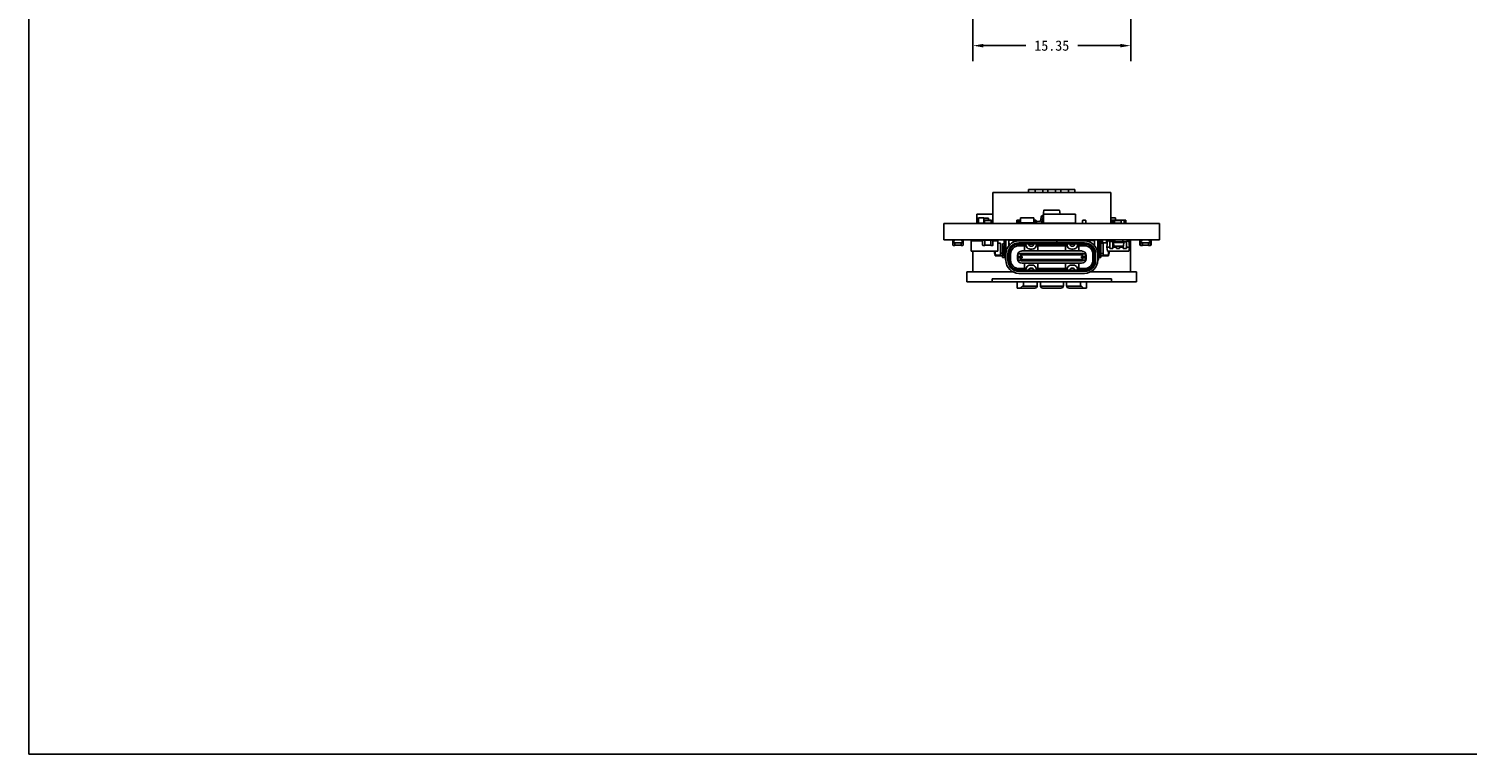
# Model space of a CAD drawing. Header units: millimetres. Extents: x 0 to 297, y 0 to 210.
# Tile 1 of 172: x 0 to 140, y 0 to 71. Entities that reach past the tile are written whole.
import ezdxf

# ---------------------------------------------------------------- set-up
doc = ezdxf.new("R2010")
doc.units = ezdxf.units.MM
doc.header["$LTSCALE"] = 16.335
doc.header["$PDMODE"] = 3
doc.header["$PDSIZE"] = 8
doc.layers.get('0').update_dxf_attribs({"linetype": 'CONTINUOUS'})
doc.layers.get('Defpoints').update_dxf_attribs({"linetype": 'CONTINUOUS'})
for name, color, linetype in [('2_100_DXF_CONTINUOUS_LINE', 7, 'CONTINUOUS'), ('3_1_A_DXF_CONTINUOUS_LINE', 7, 'CONTINUOUS'), ('5_1_2_A_DXF_CONTINUOUS_LINE', 7, 'CONTINUOUS'), ('_1_10001_DXF_CONTINUOUS_LINE', 7, 'CONTINUOUS'), ('_2_1_20001_DXF_CONTINUOUS_LINE', 7, 'CONTINUOUS'), ('_7_AF0_DXF_CONTINUOUS_LINE', 7, 'CONTINUOUS'), ('ESP32-P4-WIFI6-DB_DXF_FORMAT', 7, 'CONTINUOUS'), ('EXTRUDED-102DXF_CONTINUOUS_LINE', 7, 'CONTINUOUS'), ('EXTRUDED-105DXF_CONTINUOUS_LINE', 7, 'CONTINUOUS'), ('EXTRUDED-541DXF_CONTINUOUS_LINE', 7, 'CONTINUOUS'), ('EXTRUDED-543DXF_CONTINUOUS_LINE', 7, 'CONTINUOUS'), ('EXTRUDED-764DXF_CONTINUOUS_LINE', 7, 'CONTINUOUS'), ('EXTRUDED-769DXF_CONTINUOUS_LINE', 7, 'CONTINUOUS'), ('EXTRUDED-948DXF_CONTINUOUS_LINE', 7, 'CONTINUOUS'), ('FPC-22PX0_5MDXF_CONTINUOUS_LINE', 7, 'CONTINUOUS'), ('MOLEX1_25-LSDXF_CONTINUOUS_LINE', 7, 'CONTINUOUS'), ('OPEN_CASCADEDXF_CONTINUOUS_LINE', 7, 'CONTINUOUS'), ('PRT0001_DXF_CONTINUOUS_LINE', 7, 'CONTINUOUS'), ('PRT0003_DXF_CONTINUOUS_LINE', 7, 'CONTINUOUS'), ('PRT0004_DXF_CONTINUOUS_LINE', 7, 'CONTINUOUS'), ('SMT_TACTILE_DXF_CONTINUOUS_LINE', 7, 'CONTINUOUS'), ('SOT-23_DXF_CONTINUOUS_LINE', 7, 'CONTINUOUS'), ('USER_LIBRARYDXF_CONTINUOUS_LINE', 7, 'CONTINUOUS')]:
    doc.layers.add(name, color=color, linetype=linetype)
doc.styles.get("Standard").update_dxf_attribs({"font": '仿宋_GB2312.ttf'})
doc.dimstyles.get("Standard").update_dxf_attribs({"dimtxt": 2.5, "dimasz": 3.5, "dimexe": 1.5, "dimexo": 1, "dimtad": 1, "dimdsep": 46, "dimtxsty": 'Standard', "dimblk": '_FILLED', "dimblk1": '_FILLED', "dimblk2": '_FILLED', "dimcen": 0.09, "dimazin": 2, "dimtol": 1, "dimtp": 0.01, "dimtm": 0.01, "dimtfac": 1, "dimtofl": 0, "dimtmove": 0, "dimatfit": 3, "dimldrblk": '_FILLED', "dimfxl": 1, "dimtolj": 1, "dimarcsym": 0})

# ---------------------------------------------------------------- blocks, each defined once
blk = doc.blocks.new('_FILLED')
at = {"color": 0, "linetype": 'ByBlock'}
blk.add_solid([(0, 0), (-1, 0.17), (-1, -0.17)], dxfattribs=at)
blk = doc.blocks.new('*D13')
at = {"color": 0, "lineweight": -2, "transparency": 16777216}
for p, q in [((91.9, 72.25), (91.9, 67.48)), ((107.25, 72.25), (107.25, 67.48)), ((92.9, 68.98), (97.04, 68.98)), ((106.25, 68.98), (102.1, 68.98))]:
    blk.add_line(p, q, dxfattribs=at)
at = {"layer": 'Defpoints', "color": 0, "transparency": 16777216}
for p in [(91.9, 73.25), (107.25, 73.25), (107.25, 68.98)]:
    blk.add_point(p, dxfattribs=at)
at = {"color": 0, "lineweight": -2, "transparency": 16777216, "rotation": 180}
blk.add_blockref('_FILLED', (91.9, 68.98), dxfattribs=at)
at = {"color": 0, "lineweight": -2, "transparency": 16777216}
blk.add_blockref('_FILLED', (107.25, 68.98), dxfattribs=at)
at = {"color": 0, "transparency": 16777216, "insert": (99.57, 68.98), "char_height": 1, "attachment_point": 5}
blk.add_mtext('\\A1;15.35', dxfattribs=at)

msp = doc.modelspace()

# ---------------------------------------------------------------- linework, layer by layer
at = {"layer": '2_100_DXF_CONTINUOUS_LINE', "color": 7, "linetype": 'Continuous'}
for p, q in [((92.45, 52.189), (92.45, 51.709)), ((92.95, 52.209), (92.47, 52.209)), ((92.97, 51.709), (92.97, 52.189)), ((92.47, 51.689), (92.95, 51.689)), ((96.681, 51.689), (96.828, 51.689)), ((96.828, 51.689), (96.828, 51.718)), ((90.743, 49.773), (90.743, 49.538)), ((90.743, 49.538), (90.923, 49.538)), ((90.943, 49.558), (90.943, 49.773)), ((92.843, 50.038), (92.843, 49.558)), ((93.043, 50.058), (92.863, 50.058)), ((92.863, 49.538), (93.043, 49.538)), ((93.043, 49.538), (93.043, 50.058)), ((95.828, 50.058), (95.828, 49.849)), ((96.008, 50.058), (95.828, 50.058)), ((96.028, 50.023), (96.028, 50.038)), ((108.993, 49.773), (108.993, 49.538)), ((108.993, 49.538), (109.173, 49.538)), ((109.173, 49.538), (109.174, 49.538)), ((109.193, 49.558), (109.193, 49.773)), ((109.194, 49.558), (109.194, 49.573))]:
    msp.add_line(p, q, dxfattribs=at)
for centre, start, end in [((92.47, 52.189), 90, 180), ((92.95, 52.189), 0, 90), ((105.749, 52.189), 73.12932, 74.98012), ((105.749, 52.189), 15.02151, 16.79992), ((92.47, 51.709), 180, 270), ((92.95, 51.709), 270, 0), ((90.923, 49.558), 270, 0), ((92.863, 50.038), 90, 180), ((92.863, 49.558), 180, 270), ((96.008, 50.038), 0, 90), ((109.173, 49.558), 270, 0), ((109.174, 49.558), 270, 0)]:
    msp.add_arc(centre, 0.02, start, end, dxfattribs=at)
at = {"layer": '3_1_A_DXF_CONTINUOUS_LINE', "color": 7, "linetype": 'Continuous'}
for p, q in [((105.749, 52.209), (105.318, 52.209)), ((105.769, 52.008), (105.769, 52.189)), ((97.428, 51.718), (97.428, 51.689)), ((97.428, 51.689), (97.608, 51.689)), ((97.628, 51.709), (97.628, 51.718)), ((105.318, 51.689), (105.378, 51.689)), ((89.943, 50.038), (89.943, 49.558)), ((89.963, 49.538), (90.143, 49.538)), ((90.143, 49.538), (90.143, 49.773)), ((93.643, 50.058), (93.643, 49.538)), ((93.823, 50.058), (93.643, 50.058)), ((93.643, 49.538), (93.823, 49.538)), ((93.843, 49.558), (93.843, 50.038)), ((95.028, 50.038), (95.028, 49.673)), ((95.098, 50.058), (95.048, 50.058)), ((108.193, 49.773), (108.193, 49.558)), ((108.213, 49.538), (108.393, 49.538)), ((108.393, 49.538), (108.393, 49.773)), ((108.393, 49.538), (108.394, 49.538)), ((108.394, 49.538), (108.394, 49.548))]:
    msp.add_line(p, q, dxfattribs=at)
for centre, start, end in [((92.47, 52.189), 163.1435, 164.97996), ((92.47, 52.189), 105.02014, 106.91808), ((92.95, 52.189), 73.14464, 74.97995), ((105.749, 52.189), 0, 90), ((92.47, 51.709), 195.02157, 196.79473), ((97.608, 51.709), 270, 0), ((89.963, 50.038), 173.31256, 180), ((89.963, 49.558), 180, 270), ((93.823, 50.038), 0, 90), ((93.823, 49.558), 270, 0), ((95.048, 50.038), 90, 180), ((108.213, 49.558), 180, 270)]:
    msp.add_arc(centre, 0.02, start, end, dxfattribs=at)
at = {"layer": '5_1_2_A_DXF_CONTINUOUS_LINE', "color": 7, "linetype": 'Continuous'}
for p, q in [((90.744, 50.023), (90.744, 50.073)), ((90.744, 50.023), (90.894, 50.023)), ((90.944, 49.773), (90.794, 49.773)), ((90.894, 50.023), (90.894, 49.773)), ((90.944, 50.073), (90.944, 49.773)), ((90.944, 50.073), (90.944, 49.773)), ((90.944, 49.773), (90.944, 49.773)), ((108.193, 50.073), (108.193, 49.773)), ((108.193, 49.773), (108.343, 49.773)), ((108.393, 50.023), (108.243, 50.023)), ((108.243, 50.023), (108.243, 49.773)), ((108.393, 50.023), (108.393, 50.073))]:
    msp.add_line(p, q, dxfattribs=at)
at = {"layer": '_1_10001_DXF_CONTINUOUS_LINE', "color": 7, "linetype": 'Continuous'}
for p, q in [((96.828, 51.699), (97.428, 51.699)), ((90.143, 49.548), (90.743, 49.548)), ((93.643, 50.048), (93.043, 50.048)), ((93.043, 49.548), (93.643, 49.548)), ((95.828, 50.048), (95.398, 50.048)), ((108.393, 49.548), (108.993, 49.548))]:
    msp.add_line(p, q, dxfattribs=at)
at = {"layer": '_2_1_20001_DXF_CONTINUOUS_LINE', "color": 7, "linetype": 'Continuous'}
for p, q in [((89.944, 50.073), (89.944, 49.773)), ((89.944, 49.773), (90.094, 49.773)), ((89.994, 50.023), (89.994, 49.773)), ((90.144, 50.023), (89.994, 50.023)), ((90.144, 50.023), (90.144, 50.073)), ((108.993, 50.023), (108.993, 50.073)), ((108.993, 50.023), (109.143, 50.023)), ((109.043, 49.773), (109.193, 49.773)), ((109.143, 50.023), (109.143, 49.773)), ((109.193, 50.073), (109.193, 49.773))]:
    msp.add_line(p, q, dxfattribs=at)
at = {"layer": '_7_AF0_DXF_CONTINUOUS_LINE', "color": 7, "linetype": 'Continuous'}
for p, q in [((89.994, 50.023), (89.994, 49.823)), ((90.144, 50.023), (89.994, 50.023)), ((89.994, 49.823), (90.094, 49.823)), ((90.094, 49.823), (90.094, 49.773)), ((90.794, 49.773), (90.094, 49.773)), ((90.144, 50.073), (90.144, 50.023)), ((90.263, 49.772), (90.263, 49.773)), ((90.263, 49.772), (90.281, 49.772)), ((90.263, 49.772), (90.281, 49.772)), ((90.263, 49.772), (90.344, 49.772)), ((90.304, 49.772), (90.304, 49.773)), ((90.304, 49.772), (90.343, 49.772)), ((90.304, 49.772), (90.343, 49.772)), ((90.344, 49.772), (90.344, 49.773)), ((90.344, 49.772), (90.344, 49.773)), ((90.344, 49.772), (90.344, 49.773)), ((90.344, 49.772), (90.344, 49.772)), ((90.344, 49.772), (90.344, 49.772)), ((90.354, 49.772), (90.354, 49.773)), ((90.354, 49.772), (90.438, 49.772)), ((90.408, 49.772), (90.408, 49.773)), ((90.42, 49.772), (90.42, 49.773)), ((90.438, 49.772), (90.438, 49.773)), ((90.438, 49.772), (90.438, 49.773)), ((90.449, 49.772), (90.449, 49.773)), ((90.449, 49.772), (90.531, 49.772)), ((90.45, 49.772), (90.468, 49.772)), ((90.45, 49.772), (90.468, 49.772)), ((90.49, 49.772), (90.49, 49.773)), ((90.49, 49.772), (90.529, 49.772)), ((90.49, 49.772), (90.529, 49.772)), ((90.531, 49.772), (90.531, 49.773)), ((90.531, 49.772), (90.531, 49.773)), ((90.531, 49.772), (90.531, 49.773)), ((90.531, 49.772), (90.531, 49.772)), ((90.531, 49.772), (90.531, 49.772)), ((90.541, 49.773), (90.541, 49.772)), ((90.541, 49.772), (90.545, 49.772)), ((90.541, 49.772), (90.622, 49.772)), ((90.542, 49.772), (90.545, 49.772)), ((90.544, 49.773), (90.544, 49.772)), ((90.585, 49.772), (90.585, 49.773)), ((90.622, 49.772), (90.622, 49.773)), ((90.622, 49.772), (90.622, 49.773)), ((90.622, 49.772), (90.622, 49.773)), ((90.622, 49.772), (90.622, 49.773)), ((90.622, 49.772), (90.622, 49.772)), ((90.622, 49.772), (90.622, 49.772)), ((90.744, 50.073), (90.744, 50.023)), ((90.744, 50.023), (90.894, 50.023)), ((90.794, 49.823), (90.794, 49.773)), ((90.894, 49.823), (90.794, 49.823)), ((90.894, 50.023), (90.894, 49.823)), ((108.393, 50.023), (108.243, 50.023)), ((108.243, 50.023), (108.243, 49.823)), ((108.243, 49.823), (108.343, 49.823)), ((108.343, 49.823), (108.343, 49.773)), ((109.043, 49.773), (108.343, 49.773)), ((108.393, 50.073), (108.393, 50.023)), ((108.515, 49.772), (108.515, 49.773)), ((108.515, 49.772), (108.596, 49.772)), ((108.596, 49.773), (108.596, 49.772)), ((108.606, 49.772), (108.606, 49.773)), ((108.606, 49.772), (108.687, 49.772)), ((108.647, 49.772), (108.647, 49.773)), ((108.687, 49.772), (108.687, 49.773)), ((108.699, 49.772), (108.699, 49.773)), ((108.699, 49.772), (108.783, 49.772)), ((108.716, 49.772), (108.716, 49.773)), ((108.731, 49.772), (108.731, 49.773)), ((108.783, 49.772), (108.783, 49.773)), ((108.793, 49.772), (108.793, 49.773)), ((108.793, 49.772), (108.874, 49.772)), ((108.833, 49.772), (108.833, 49.773)), ((108.874, 49.772), (108.874, 49.773)), ((108.993, 50.073), (108.993, 50.023)), ((108.993, 50.023), (109.143, 50.023)), ((109.143, 49.823), (109.043, 49.823)), ((109.043, 49.823), (109.043, 49.773)), ((109.143, 50.023), (109.143, 49.823))]:
    msp.add_line(p, q, dxfattribs=at)
at = {"layer": 'ESP32-P4-WIFI6-DB_DXF_FORMAT', "color": 7, "linetype": 'Continuous'}
for q in [(0, 210), (297, 0)]:
    msp.add_line((0, 0), q, dxfattribs=at)
at = {"layer": 'EXTRUDED-102DXF_CONTINUOUS_LINE', "color": 7, "linetype": 'Continuous'}
for p, q in [((96.528, 51.718), (96.528, 52.223)), ((97.828, 52.223), (96.528, 52.223)), ((97.828, 51.718), (97.828, 52.223)), ((96.528, 51.718), (97.828, 51.718))]:
    msp.add_line(p, q, dxfattribs=at)
at = {"layer": 'EXTRUDED-105DXF_CONTINUOUS_LINE', "color": 7, "linetype": 'Continuous'}
for p, q in [((91.888, 49.971), (91.888, 50.072)), ((97.568, 50.023), (97.568, 50.048)), ((97.568, 50.048), (97.718, 50.048)), ((97.918, 50.048), (98.218, 50.048)), ((98.418, 50.048), (98.718, 50.048)), ((98.918, 50.048), (99.218, 50.048)), ((99.418, 50.048), (99.718, 50.048)), ((99.918, 50.048), (100.218, 50.048)), ((100.418, 50.048), (100.718, 50.048)), ((100.918, 50.048), (101.218, 50.048)), ((101.418, 50.048), (101.569, 50.048)), ((101.569, 50.023), (101.569, 50.048)), ((103.018, 50.028), (103.738, 50.028)), ((104.038, 50.028), (104.203, 50.028)), ((104.203, 49.673), (104.203, 50.028))]:
    msp.add_line(p, q, dxfattribs=at)
at = {"layer": 'EXTRUDED-541DXF_CONTINUOUS_LINE', "color": 7, "linetype": 'Continuous'}
for p, q in [((92.311, 51.673), (92.311, 52.173)), ((92.311, 52.173), (92.45, 52.173)), ((92.97, 52.173), (93.411, 52.173)), ((93.411, 52.008), (93.411, 52.173)), ((108.143, 49.573), (108.143, 50.073)), ((108.193, 49.573), (108.143, 49.573)), ((109.243, 49.573), (109.193, 49.573)), ((109.243, 49.573), (109.243, 50.073))]:
    msp.add_line(p, q, dxfattribs=at)
at = {"layer": 'EXTRUDED-543DXF_CONTINUOUS_LINE', "color": 7, "linetype": 'Continuous'}
for p, q in [((92.276, 51.693), (92.276, 52.573)), ((92.276, 52.573), (93.818, 52.573)), ((92.311, 51.693), (92.276, 51.693)), ((93.818, 51.693), (93.716, 51.693))]:
    msp.add_line(p, q, dxfattribs=at)
at = {"layer": 'EXTRUDED-764DXF_CONTINUOUS_LINE', "color": 7, "linetype": 'Continuous'}
for p, q in [((98.778, 51.693), (98.778, 52.573)), ((101.878, 52.573), (98.778, 52.573)), ((101.878, 51.693), (101.878, 52.573)), ((98.778, 51.693), (101.878, 51.693))]:
    msp.add_line(p, q, dxfattribs=at)
at = {"layer": 'EXTRUDED-769DXF_CONTINUOUS_LINE', "color": 7, "linetype": 'Continuous'}
for p, q in [((96.276, 51.673), (96.276, 51.833)), ((96.276, 51.833), (96.528, 51.833)), ((97.828, 51.833), (98.083, 51.833)), ((98.083, 51.673), (98.083, 51.833)), ((96.681, 51.673), (96.681, 51.718)), ((97.678, 51.673), (97.678, 51.718)), ((103.053, 50.028), (103.053, 50.073)), ((104.051, 50.028), (104.051, 50.073)), ((104.455, 49.913), (104.203, 49.913)), ((104.455, 49.913), (104.455, 50.073))]:
    msp.add_line(p, q, dxfattribs=at)
at = {"layer": 'EXTRUDED-948DXF_CONTINUOUS_LINE', "color": 7, "linetype": 'Continuous'}
for p, q in [((91.718, 48.973), (91.718, 49.971)), ((92.843, 49.971), (91.718, 49.971)), ((94.318, 49.971), (93.843, 49.971)), ((94.318, 48.973), (94.318, 49.971)), ((91.718, 48.973), (94.318, 48.973))]:
    msp.add_line(p, q, dxfattribs=at)
at = {"layer": 'FPC-22PX0_5MDXF_CONTINUOUS_LINE', "color": 7, "linetype": 'Continuous'}
for p, q in [((98.618, 50.048), (98.618, 50.073)), ((107.243, 50.073), (107.243, 46.973)), ((91.893, 46.973), (91.893, 48.973)), ((91.308, 45.973), (91.308, 46.973)), ((91.308, 46.973), (95.761, 46.973)), ((93.768, 46.273), (93.768, 45.973)), ((105.368, 46.273), (93.768, 46.273)), ((103.376, 46.973), (107.828, 46.973)), ((105.368, 46.273), (105.368, 45.973)), ((107.828, 45.973), (107.828, 46.973)), ((107.828, 45.973), (91.308, 45.973))]:
    msp.add_line(p, q, dxfattribs=at)
at = {"layer": 'MOLEX1_25-LSDXF_CONTINUOUS_LINE', "color": 7, "linetype": 'Continuous'}
for p, q in [((96.207, 45.973), (96.207, 45.373)), ((96.207, 45.373), (97.907, 45.373)), ((96.807, 45.673), (96.507, 45.373)), ((96.707, 45.573), (98.152, 45.573)), ((96.807, 45.973), (96.807, 45.673)), ((98.157, 45.973), (98.157, 45.623)), ((98.457, 45.623), (98.457, 45.973)), ((98.462, 45.573), (100.702, 45.573)), ((100.457, 45.373), (98.707, 45.373)), ((100.707, 45.973), (100.707, 45.623)), ((101.007, 45.623), (101.007, 45.973)), ((101.012, 45.573), (102.457, 45.573)), ((101.257, 45.373), (102.957, 45.373)), ((102.357, 45.973), (102.357, 45.673)), ((102.657, 45.373), (102.357, 45.673)), ((102.957, 45.973), (102.957, 45.373))]:
    msp.add_line(p, q, dxfattribs=at)
for centre, start, end in [((97.907, 45.623), 270, 0), ((98.707, 45.623), 180, 270), ((100.457, 45.623), 270, 0), ((101.257, 45.623), 180, 270)]:
    msp.add_arc(centre, 0.25, start, end, dxfattribs=at)
at = {"layer": 'OPEN_CASCADEDXF_CONTINUOUS_LINE', "color": 7, "linetype": 'Continuous'}
for p, q in [((89.068, 50.073), (89.068, 51.673)), ((89.068, 51.673), (110.068, 51.673)), ((110.068, 51.673), (110.068, 50.073)), ((110.068, 50.073), (89.068, 50.073)), ((94.778, 48.373), (94.778, 49.673)), ((94.778, 49.673), (95.098, 49.673)), ((94.928, 49.473), (94.928, 48.573)), ((95.078, 48.373), (95.078, 49.673)), ((95.098, 49.273), (95.078, 49.273)), ((95.098, 48.093), (95.098, 50.073)), ((95.398, 50.073), (95.398, 49.517)), ((95.398, 49.673), (95.478, 49.673)), ((95.418, 49.583), (95.418, 49.538)), ((95.46, 49.583), (95.418, 49.583)), ((95.512, 49.633), (95.478, 49.673)), ((95.968, 50.023), (95.968, 49.905)), ((95.968, 50.023), (103.168, 50.023)), ((96.118, 50.023), (96.118, 50.073)), ((96.368, 50.073), (96.368, 50.023)), ((96.373, 49.653), (96.988, 49.653)), ((96.378, 49.973), (102.758, 49.973)), ((100.068, 49.773), (96.378, 49.773)), ((102.758, 49.673), (96.378, 49.673)), ((96.378, 49.503), (96.918, 49.503)), ((96.383, 50.023), (96.383, 50.073)), ((96.428, 50.023), (96.428, 50.073)), ((96.918, 49.653), (96.918, 48.993)), ((96.928, 50.023), (96.928, 50.073)), ((97.02, 49.613), (97.108, 49.412)), ((97.158, 50.073), (97.158, 50.023)), ((97.178, 50.023), (97.178, 50.073)), ((97.218, 49.973), (97.218, 50.023)), ((97.383, 49.533), (97.321, 49.673)), ((97.33, 49.653), (97.807, 49.653)), ((97.418, 50.073), (97.418, 50.023)), ((97.474, 49.473), (97.662, 49.473)), ((97.662, 49.173), (97.474, 49.173)), ((97.598, 49.973), (97.598, 50.023)), ((97.598, 49.653), (97.598, 49.673)), ((97.718, 50.023), (97.718, 50.073)), ((97.816, 49.673), (97.754, 49.533)), ((97.918, 50.073), (97.918, 50.023)), ((98.029, 49.412), (98.117, 49.613)), ((98.149, 49.653), (100.988, 49.653)), ((98.218, 50.023), (98.218, 50.073)), ((98.218, 48.993), (98.218, 49.653)), ((100.918, 49.503), (98.218, 49.503)), ((98.418, 50.073), (98.418, 50.023)), ((98.497, 49.653), (98.468, 49.673)), ((98.718, 50.023), (98.718, 50.073)), ((98.918, 50.073), (98.918, 50.023)), ((99.02, 49.653), (98.991, 49.673)), ((99.218, 50.023), (99.218, 50.073)), ((99.418, 50.073), (99.418, 50.023)), ((99.718, 50.023), (99.718, 50.073)), ((99.918, 50.073), (99.918, 50.023)), ((100.068, 49.973), (100.068, 49.673)), ((100.068, 49.943), (100.077, 49.943)), ((100.078, 49.673), (100.078, 49.973)), ((102.758, 49.773), (100.078, 49.773)), ((100.145, 49.673), (100.117, 49.653)), ((100.218, 50.023), (100.218, 50.073)), ((100.418, 50.073), (100.418, 50.023)), ((100.668, 49.673), (100.64, 49.653)), ((100.718, 50.023), (100.718, 50.073)), ((100.918, 50.073), (100.918, 50.023)), ((100.918, 49.653), (100.918, 48.993)), ((101.02, 49.613), (101.108, 49.412)), ((101.218, 50.023), (101.218, 50.073)), ((101.383, 49.533), (101.321, 49.673)), ((101.33, 49.653), (101.807, 49.653)), ((101.418, 50.073), (101.418, 50.023)), ((101.474, 49.473), (101.662, 49.473)), ((101.662, 49.173), (101.474, 49.173)), ((101.538, 50.023), (101.538, 49.973)), ((101.538, 49.673), (101.538, 49.653)), ((101.718, 50.023), (101.718, 50.073)), ((101.816, 49.673), (101.754, 49.533)), ((101.918, 49.973), (101.918, 50.023)), ((101.958, 50.073), (101.958, 50.023)), ((101.978, 50.023), (101.978, 50.073)), ((102.029, 49.412), (102.117, 49.613)), ((102.149, 49.653), (102.763, 49.653)), ((102.208, 50.023), (102.208, 50.073)), ((102.218, 48.993), (102.218, 49.653)), ((102.218, 49.503), (102.758, 49.503)), ((102.708, 50.023), (102.708, 50.073)), ((102.758, 50.073), (102.758, 50.023)), ((102.778, 50.023), (102.778, 50.073)), ((103.018, 50.073), (103.018, 50.023)), ((103.168, 49.905), (103.168, 50.023)), ((103.658, 49.673), (103.625, 49.633)), ((103.658, 49.673), (103.738, 49.673)), ((103.718, 49.583), (103.677, 49.583)), ((103.718, 49.583), (103.718, 49.538)), ((103.738, 49.517), (103.738, 50.073)), ((104.038, 48.093), (104.038, 50.073)), ((104.038, 49.673), (104.358, 49.673)), ((104.058, 49.273), (104.038, 49.273)), ((104.058, 49.673), (104.058, 48.373)), ((104.208, 48.573), (104.208, 49.473)), ((104.358, 48.373), (104.358, 49.673)), ((94.778, 48.373), (95.098, 48.373)), ((95.078, 48.773), (95.098, 48.773)), ((95.298, 48.693), (95.298, 48.093)), ((95.398, 48.693), (95.398, 48.093)), ((95.398, 48.468), (95.418, 48.468)), ((95.418, 48.318), (95.398, 48.318)), ((95.418, 48.093), (95.418, 48.888)), ((95.568, 48.093), (95.568, 48.693)), ((96.223, 48.543), (96.223, 48.243)), ((96.223, 48.468), (96.673, 48.468)), ((96.673, 48.318), (96.223, 48.318)), ((96.273, 48.468), (96.273, 48.703)), ((102.863, 48.703), (96.273, 48.703)), ((96.273, 48.318), (96.273, 48.083)), ((96.273, 48.083), (102.863, 48.083)), ((96.564, 48.618), (96.53, 48.703)), ((96.53, 48.083), (96.564, 48.168)), ((96.564, 48.468), (96.564, 48.618)), ((96.564, 48.618), (102.573, 48.618)), ((96.564, 48.168), (96.564, 48.318)), ((96.564, 48.168), (102.573, 48.168)), ((96.643, 48.709), (96.643, 48.743)), ((96.993, 48.743), (96.643, 48.743)), ((96.643, 48.043), (96.643, 48.078)), ((96.643, 48.043), (96.993, 48.043)), ((96.673, 48.993), (102.463, 48.993)), ((96.673, 48.763), (102.463, 48.763)), ((96.673, 48.468), (96.673, 48.318)), ((96.673, 48.023), (102.463, 48.023)), ((96.673, 47.793), (102.463, 47.793)), ((96.918, 47.793), (96.918, 47.133)), ((96.993, 48.743), (96.993, 48.703)), ((98.143, 48.743), (96.993, 48.743)), ((96.993, 48.083), (96.993, 48.043)), ((97.474, 47.613), (97.662, 47.613)), ((98.143, 48.703), (98.143, 48.743)), ((98.493, 48.743), (98.143, 48.743)), ((98.143, 48.043), (98.143, 48.083)), ((98.143, 48.043), (98.493, 48.043)), ((98.218, 47.133), (98.218, 47.793)), ((98.493, 48.743), (98.493, 48.703)), ((98.493, 48.708), (98.693, 48.708)), ((98.493, 48.083), (98.493, 48.043)), ((98.693, 48.703), (98.693, 48.743)), ((98.943, 48.743), (98.693, 48.743)), ((98.693, 48.043), (98.693, 48.083)), ((98.693, 48.043), (98.943, 48.043)), ((98.943, 48.743), (98.943, 48.703)), ((98.943, 48.708), (99.193, 48.708)), ((98.943, 48.083), (98.943, 48.043)), ((99.443, 48.743), (99.193, 48.743)), ((99.193, 48.703), (99.193, 48.743)), ((99.193, 48.043), (99.193, 48.083)), ((99.193, 48.043), (99.443, 48.043)), ((99.443, 48.743), (99.443, 48.703)), ((99.443, 48.708), (99.693, 48.708)), ((99.443, 48.083), (99.443, 48.043)), ((99.943, 48.743), (99.693, 48.743)), ((99.693, 48.703), (99.693, 48.743)), ((99.693, 48.043), (99.693, 48.083)), ((99.693, 48.043), (99.943, 48.043)), ((99.943, 48.743), (99.943, 48.703)), ((99.943, 48.708), (100.193, 48.708)), ((99.943, 48.083), (99.943, 48.043)), ((100.443, 48.743), (100.193, 48.743)), ((100.193, 48.703), (100.193, 48.743)), ((100.193, 48.043), (100.193, 48.083)), ((100.193, 48.043), (100.443, 48.043)), ((100.443, 48.743), (100.443, 48.703)), ((100.443, 48.708), (100.643, 48.708)), ((100.443, 48.083), (100.443, 48.043)), ((100.993, 48.743), (100.643, 48.743)), ((100.643, 48.703), (100.643, 48.743)), ((100.643, 48.043), (100.643, 48.083)), ((100.643, 48.043), (100.993, 48.043)), ((100.918, 47.793), (100.918, 47.133)), ((102.143, 48.743), (100.993, 48.743)), ((100.993, 48.743), (100.993, 48.703)), ((100.993, 48.083), (100.993, 48.043)), ((101.474, 47.613), (101.662, 47.613)), ((102.493, 48.743), (102.143, 48.743)), ((102.143, 48.703), (102.143, 48.743)), ((102.143, 48.043), (102.143, 48.083)), ((102.143, 48.043), (102.493, 48.043)), ((102.218, 47.133), (102.218, 47.793)), ((102.463, 48.468), (102.913, 48.468)), ((102.463, 48.318), (102.463, 48.468)), ((102.913, 48.318), (102.463, 48.318)), ((102.493, 48.743), (102.493, 48.709)), ((102.493, 48.078), (102.493, 48.043)), ((102.573, 48.618), (102.607, 48.703)), ((102.573, 48.618), (102.573, 48.468)), ((102.573, 48.318), (102.573, 48.168)), ((102.573, 48.168), (102.607, 48.083)), ((102.863, 48.468), (102.863, 48.703)), ((102.863, 48.318), (102.863, 48.083)), ((102.913, 48.243), (102.913, 48.543)), ((103.568, 48.693), (103.568, 48.093)), ((103.718, 48.888), (103.718, 48.093)), ((103.718, 48.468), (103.738, 48.468)), ((103.738, 48.318), (103.718, 48.318)), ((103.738, 48.093), (103.738, 48.693)), ((103.838, 48.093), (103.838, 48.693)), ((104.038, 48.773), (104.058, 48.773)), ((104.038, 48.373), (104.358, 48.373)), ((95.568, 47.542), (95.568, 47.578)), ((95.665, 47.423), (95.691, 47.423)), ((96.373, 47.133), (96.988, 47.133)), ((96.918, 47.283), (96.378, 47.283)), ((96.378, 47.113), (102.758, 47.113)), ((96.378, 47.013), (102.758, 47.013)), ((96.378, 46.813), (102.758, 46.813)), ((97.108, 47.374), (97.02, 47.173)), ((97.321, 47.113), (97.383, 47.253)), ((97.807, 47.133), (97.33, 47.133)), ((97.662, 47.313), (97.474, 47.313)), ((97.754, 47.253), (97.816, 47.113)), ((98.117, 47.173), (98.029, 47.374)), ((100.988, 47.133), (98.149, 47.133)), ((100.918, 47.283), (98.218, 47.283)), ((101.108, 47.374), (101.02, 47.173)), ((101.321, 47.113), (101.383, 47.253)), ((101.807, 47.133), (101.33, 47.133)), ((101.662, 47.313), (101.474, 47.313)), ((101.754, 47.253), (101.816, 47.113)), ((102.117, 47.173), (102.029, 47.374)), ((102.149, 47.133), (102.763, 47.133)), ((102.758, 47.283), (102.218, 47.283)), ((103.472, 47.423), (103.446, 47.423)), ((103.568, 47.542), (103.568, 47.578))]:
    msp.add_line(p, q, dxfattribs=at)
for centre, radius, start, end in [((96.378, 48.693), 1.28, 90, 180), ((96.378, 48.693), 1.08, 90, 180), ((96.378, 48.693), 0.98, 90, 180), ((96.378, 48.693), 0.96, 90, 180), ((96.378, 48.693), 0.81, 90, 180), ((96.443, 49.587), 0.0967, 116.29156, 136.39718), ((96.503, 49.587), 0.0967, 43.60282, 63.70844), ((96.928, 49.573), 0.1, 23.74949, 90), ((97.474, 49.573), 0.4, 203.74949, 270), ((97.474, 49.573), 0.1, 203.74949, 270), ((97.662, 49.573), 0.1, 270, 336.25051), ((97.662, 49.573), 0.4, 270, 336.25051), ((98.209, 49.573), 0.1, 90, 156.25051), ((100.928, 49.573), 0.1, 23.74949, 90), ((101.474, 49.573), 0.4, 203.74949, 270), ((101.474, 49.573), 0.1, 203.74949, 270), ((101.662, 49.573), 0.1, 270, 336.25051), ((101.662, 49.573), 0.4, 270, 336.25051), ((102.209, 49.573), 0.1, 90, 156.25051), ((102.633, 49.587), 0.0967, 116.29156, 136.39718), ((102.693, 49.587), 0.0967, 43.60282, 63.70844), ((102.758, 48.693), 1.28, 0, 90), ((102.758, 48.693), 1.08, 0, 90), ((102.758, 48.693), 0.98, 0, 90), ((102.758, 48.693), 0.96, 0, 90), ((102.758, 48.693), 0.81, 0, 90), ((96.378, 48.093), 1.28, 180, 270), ((96.378, 48.093), 1.08, 180, 270), ((96.378, 48.093), 0.98, 180, 270), ((96.378, 48.093), 0.96, 180, 270), ((96.378, 48.093), 0.81, 180, 270), ((96.673, 48.543), 0.45, 90, 180), ((96.673, 48.243), 0.45, 180, 270), ((96.676, 48.541), 0.223, 131.89902, 133.12275), ((96.672, 48.242), 0.218, 226.8807, 228.13649), ((96.682, 48.709), 0.0389, 180.02644, 183.55809), ((97.474, 47.213), 0.4, 90, 156.25051), ((97.662, 47.213), 0.4, 23.74949, 90), ((98.185, 48.705), 0.0415, 180.01123, 182.37086), ((98.185, 48.081), 0.0415, 177.62914, 179.98877), ((98.452, 48.705), 0.0415, 357.62914, 359.98867), ((98.452, 48.081), 0.0415, 0.01132, 2.37086), ((100.685, 48.705), 0.0415, 180.01124, 182.37086), ((100.685, 48.081), 0.0415, 177.62914, 179.98877), ((100.952, 48.705), 0.0415, 357.62914, 359.98877), ((100.952, 48.081), 0.0415, 0.01123, 2.37086), ((101.474, 47.213), 0.4, 90, 156.25051), ((101.662, 47.213), 0.4, 23.74949, 90), ((102.463, 48.543), 0.45, 0, 90), ((102.463, 48.243), 0.45, 270, 0), ((102.455, 48.709), 0.0385, 356.44434, 359.97298), ((102.465, 48.545), 0.218, 46.87947, 48.13601), ((102.465, 48.242), 0.218, 311.86396, 313.12059), ((102.758, 48.093), 1.28, 270, 0), ((102.758, 48.093), 1.08, 270, 0), ((102.758, 48.093), 0.98, 270, 0), ((102.758, 48.093), 0.96, 270, 0), ((102.758, 48.093), 0.81, 270, 360), ((96.443, 47.2), 0.0967, 223.60282, 243.70844), ((96.503, 47.2), 0.0967, 296.29156, 316.39718), ((96.928, 47.213), 0.1, 270, 336.25051), ((96.818, 47.113), 0.15, 3.27859, 7.57171), ((97.474, 47.213), 0.1, 90, 156.25051), ((97.662, 47.213), 0.1, 23.74949, 90), ((98.209, 47.213), 0.1, 203.74949, 270), ((100.928, 47.213), 0.1, 270, 336.25051), ((101.474, 47.213), 0.1, 90, 156.25051), ((101.662, 47.213), 0.1, 23.74949, 90), ((102.209, 47.213), 0.1, 203.74949, 270), ((102.318, 47.113), 0.15, 172.42484, 176.72141), ((102.633, 47.2), 0.0967, 223.60282, 243.70844), ((102.693, 47.2), 0.0967, 296.29156, 316.39718)]:
    msp.add_arc(centre, radius, start, end, dxfattribs=at)
for centre, major_axis, ratio, start_param, end_param in [((95.028, 49.473), (0, 0.2), 0.5, 0, 1.5707963), ((104.108, 49.473), (0, 0.2), 0.5, -1.5707963, 0), ((95.028, 48.573), (0, 0.2), 0.5, -4.712389, -3.1415927), ((96.646, 48.213), (0.014, 0.17), 0.0818432, -2.4850838, -2.4346451), ((102.491, 48.213), (-0.014, 0.17), 0.0818432, -3.8207218, -3.7981015), ((104.108, 48.573), (0, 0.2), 0.5, -3.1415927, -1.5707963)]:
    msp.add_ellipse(centre, major_axis=major_axis, ratio=ratio, start_param=start_param, end_param=end_param, dxfattribs=at)
for points, knots in [([(96.673, 48.763), (96.647, 48.763), (96.606, 48.755), (96.558, 48.732), (96.537, 48.716), (96.527, 48.707)], [0, 0, 0, 0, 0.4989793, 0.7494703, 1, 1, 1, 1]), ([(96.527, 48.08), (96.547, 48.062), (96.593, 48.033), (96.647, 48.023), (96.673, 48.023)], [0, 0, 0, 0, 0.5000229, 1, 1, 1, 1]), ([(102.61, 48.707), (102.59, 48.725), (102.544, 48.753), (102.49, 48.763), (102.463, 48.763)], [0, 0, 0, 0, 0.5000228, 1, 1, 1, 1]), ([(102.463, 48.023), (102.49, 48.023), (102.544, 48.033), (102.59, 48.062), (102.61, 48.08)], [0, 0, 0, 0, 0.4999772, 1, 1, 1, 1])]:
    msp.add_open_spline(points, degree=3, knots=knots, dxfattribs=at)
at = {"layer": 'PRT0001_DXF_CONTINUOUS_LINE', "color": 7, "linetype": 'Continuous'}
for p, q in [((107.248, 49.123), (107.243, 49.123)), ((107.248, 50.073), (107.248, 49.123))]:
    msp.add_line(p, q, dxfattribs=at)
at = {"layer": 'PRT0003_DXF_CONTINUOUS_LINE', "color": 7, "linetype": 'Continuous'}
for p, q in [((97.318, 54.673), (97.318, 54.973)), ((97.318, 54.973), (101.818, 54.973)), ((97.943, 54.673), (97.943, 54.973)), ((98.693, 54.673), (98.693, 54.973)), ((99.193, 54.673), (99.193, 54.973)), ((99.943, 54.673), (99.943, 54.973)), ((100.443, 54.673), (100.443, 54.973)), ((101.193, 54.673), (101.193, 54.973)), ((101.818, 54.973), (101.818, 54.673))]:
    msp.add_line(p, q, dxfattribs=at)
at = {"layer": 'PRT0004_DXF_CONTINUOUS_LINE', "color": 7, "linetype": 'Continuous'}
for p, q in [((93.818, 51.673), (93.818, 54.673)), ((93.818, 54.673), (105.318, 54.673)), ((105.318, 51.673), (105.318, 54.673))]:
    msp.add_line(p, q, dxfattribs=at)
at = {"layer": 'SMT_TACTILE_DXF_CONTINUOUS_LINE', "color": 7, "linetype": 'Continuous'}
for p, q in [((93.803, 50.073), (93.803, 50.058)), ((93.843, 50.023), (94.053, 50.023)), ((94.053, 50.073), (94.053, 49.971)), ((94.253, 49.971), (94.253, 50.073)), ((94.576, 49.769), (94.318, 49.769)), ((94.576, 48.771), (94.576, 49.769)), ((94.946, 50.073), (94.946, 49.673)), ((97.167, 50.023), (97.167, 50.073)), ((98.053, 50.048), (98.053, 50.073)), ((101.104, 50.073), (101.104, 50.048)), ((104.214, 49.673), (104.214, 49.748)), ((104.904, 49.778), (104.58, 49.778)), ((104.58, 49.778), (104.58, 48.523)), ((104.904, 50.073), (104.904, 49.778)), ((105.104, 49.973), (105.104, 50.073)), ((105.104, 50.023), (105.228, 50.023)), ((94.003, 48.973), (94.003, 48.768)), ((94.053, 48.973), (94.053, 48.769)), ((94.053, 48.573), (94.053, 48.523)), ((94.053, 48.573), (94.576, 48.573)), ((94.053, 48.523), (94.778, 48.523)), ((94.576, 48.523), (94.576, 48.771)), ((94.778, 48.771), (94.576, 48.771)), ((94.778, 48.771), (94.576, 48.771)), ((95.053, 48.223), (95.053, 48.373)), ((104.104, 48.223), (104.104, 48.373)), ((104.58, 48.748), (104.358, 48.748)), ((104.358, 48.523), (105.104, 48.523)), ((104.58, 48.573), (105.104, 48.573)), ((105.104, 48.769), (105.104, 48.973)), ((105.104, 48.573), (105.104, 48.523)), ((105.154, 48.768), (105.154, 48.973))]:
    msp.add_line(p, q, dxfattribs=at)
for centre, radius, start, end in [((94.253, 48.773), 0.25, 181.09804, 233.20051), ((94.253, 48.773), 0.2, 180, 270), ((95.253, 48.223), 0.2, 180, 218.57143), ((103.904, 48.223), 0.2, 312.19558, 0), ((104.904, 48.773), 0.2, 270, 0), ((104.904, 48.773), 0.25, 306.79946, 358.90196)]:
    msp.add_arc(centre, radius, start, end, dxfattribs=at)
at = {"layer": 'SOT-23_DXF_CONTINUOUS_LINE', "color": 7, "linetype": 'Continuous'}
for p, q in [((98.069, 51.833), (98.069, 51.853)), ((98.069, 51.853), (98.445, 51.853)), ((98.523, 52.283), (98.464, 51.87)), ((98.64, 51.828), (98.698, 52.241)), ((98.701, 52.438), (98.719, 52.438)), ((98.719, 52.438), (98.81, 52.957)), ((98.719, 52.438), (98.719, 52.258)), ((98.778, 51.919), (98.719, 52.258)), ((98.778, 52.258), (98.738, 52.258)), ((98.778, 52.438), (98.739, 52.438)), ((100.307, 52.973), (98.83, 52.973)), ((100.327, 52.957), (100.395, 52.573)), ((98.819, 51.69), (98.818, 51.693)), ((100.319, 51.693), (100.318, 51.69)), ((101.069, 51.693), (101.069, 51.673)), ((99.068, 50.048), (99.068, 50.073)), ((99.568, 50.048), (99.568, 50.073))]:
    msp.add_line(p, q, dxfattribs=at)
for centre, radius, start, end in [((98.445, 51.873), 0.02, 270, 352), ((98.462, 51.853), 0.18, 270, 352), ((98.701, 52.258), 0.18, 90, 172), ((98.718, 52.238), 0.02, 88.86443, 172), ((98.83, 52.953), 0.02, 90, 170), ((100.307, 52.953), 0.02, 10, 90), ((100.675, 51.853), 0.18, 242.87897, 270)]:
    msp.add_arc(centre, radius, start, end, dxfattribs=at)
for points, knots in [([(98.719, 52.438), (98.719, 52.438), (98.719, 52.438), (98.719, 52.438), (98.719, 52.438), (98.719, 52.438), (98.719, 52.439), (98.72, 52.439), (98.721, 52.439), (98.722, 52.439), (98.723, 52.439), (98.725, 52.439), (98.728, 52.439), (98.731, 52.439), (98.734, 52.438), (98.737, 52.438), (98.738, 52.438)], [0, 0, 0, 0, 0.0015283, 0.0059736, 0.0131372, 0.0228361, 0.0491912, 0.0839788, 0.1266385, 0.1770806, 0.2350758, 0.3002778, 0.4501748, 0.6212335, 0.8073234, 1, 1, 1, 1]), ([(98.719, 52.258), (98.719, 52.258), (98.719, 52.258), (98.719, 52.258), (98.719, 52.258), (98.719, 52.258), (98.719, 52.258), (98.72, 52.258), (98.721, 52.258), (98.722, 52.257), (98.725, 52.257), (98.728, 52.257), (98.732, 52.258), (98.736, 52.258), (98.739, 52.258)], [0, 0, 0, 0, 0.0014205, 0.0055684, 0.012286, 0.0214335, 0.0465538, 0.0802569, 0.1222881, 0.1725321, 0.2961232, 0.4468095, 0.6189735, 1, 1, 1, 1])]:
    msp.add_open_spline(points, degree=3, knots=knots, dxfattribs=at)
at = {"layer": 'USER_LIBRARYDXF_CONTINUOUS_LINE', "color": 7, "linetype": 'Continuous'}
for p, q in [((92.354, 51.673), (92.354, 51.998)), ((92.354, 51.998), (92.45, 51.998)), ((92.434, 51.998), (92.434, 52.008)), ((92.434, 52.008), (92.45, 52.008)), ((92.97, 52.008), (92.972, 52.008)), ((93.003, 51.998), (92.97, 51.998)), ((92.97, 51.981), (92.973, 51.981)), ((93.003, 51.978), (92.97, 51.978)), ((92.972, 51.998), (92.972, 52.008)), ((92.973, 51.978), (92.973, 51.981)), ((93.001, 51.981), (93.001, 51.978)), ((93.001, 51.981), (93.003, 51.981)), ((93.003, 51.673), (93.003, 51.998)), ((93.003, 51.998), (93.103, 51.998)), ((93.028, 51.698), (93.028, 51.973)), ((93.028, 51.698), (93.028, 51.973)), ((93.053, 51.973), (93.028, 51.973)), ((93.658, 51.973), (93.028, 51.973)), ((93.053, 51.998), (93.053, 51.973)), ((93.103, 51.973), (93.103, 51.998)), ((93.103, 51.998), (93.583, 51.998)), ((93.103, 51.973), (93.583, 51.973)), ((93.139, 51.998), (93.139, 52.008)), ((93.139, 52.008), (93.241, 52.008)), ((93.19, 51.998), (93.19, 52.008)), ((93.241, 51.998), (93.241, 52.008)), ((93.241, 52.008), (93.25, 52.008)), ((93.241, 52.008), (93.255, 52.008)), ((93.255, 51.998), (93.255, 52.008)), ((93.255, 52.008), (93.357, 52.008)), ((93.357, 51.998), (93.357, 52.008)), ((93.357, 52.008), (93.374, 52.008)), ((93.37, 51.998), (93.37, 52.008)), ((93.37, 52.008), (93.472, 52.008)), ((93.42, 51.998), (93.42, 52.008)), ((93.472, 51.998), (93.472, 52.008)), ((93.472, 52.008), (93.482, 52.008)), ((93.472, 52.008), (93.509, 52.008)), ((93.486, 52.008), (93.497, 52.008)), ((93.497, 51.998), (93.497, 52.008)), ((93.509, 51.998), (93.509, 52.008)), ((93.509, 52.008), (93.545, 52.008)), ((93.532, 51.998), (93.532, 52.008)), ((93.545, 51.998), (93.545, 52.008)), ((93.545, 52.008), (93.546, 52.008)), ((93.545, 52.008), (93.547, 52.008)), ((93.547, 51.998), (93.547, 52.008)), ((93.547, 52.008), (93.624, 52.008)), ((93.583, 51.973), (93.583, 51.998)), ((93.583, 51.998), (93.683, 51.998)), ((93.624, 51.998), (93.624, 52.008)), ((93.633, 51.998), (93.633, 51.973)), ((93.633, 51.973), (93.658, 51.973)), ((93.658, 51.698), (93.658, 51.973)), ((93.658, 51.698), (93.658, 51.973)), ((93.683, 51.673), (93.683, 51.998)), ((93.683, 51.673), (93.683, 51.998)), ((93.683, 51.998), (93.716, 51.998)), ((93.683, 51.998), (93.683, 51.998)), ((93.716, 51.673), (93.716, 51.998)), ((96.185, 51.673), (96.185, 51.998)), ((96.515, 51.998), (96.185, 51.998)), ((96.276, 51.998), (96.276, 52.008)), ((96.276, 52.008), (96.434, 52.008)), ((96.28, 51.998), (96.28, 52.008)), ((96.43, 51.998), (96.43, 52.008)), ((96.434, 51.998), (96.434, 52.008)), ((96.515, 51.833), (96.515, 51.998)), ((98.015, 51.978), (97.828, 51.978)), ((97.843, 51.981), (97.843, 51.978)), ((97.843, 51.981), (97.95, 51.981)), ((97.845, 51.981), (97.845, 51.978)), ((97.853, 51.981), (97.853, 51.978)), ((97.862, 51.978), (97.862, 51.981)), ((97.95, 51.981), (97.95, 51.978)), ((98.046, 51.833), (98.046, 51.947)), ((98.464, 51.947), (98.464, 51.867)), ((98.768, 51.978), (98.661, 51.978)), ((98.685, 51.981), (98.685, 51.978)), ((98.685, 51.981), (98.762, 51.981)), ((98.762, 51.981), (98.762, 51.978)), ((102.576, 51.947), (102.576, 51.704)), ((102.85, 51.978), (102.606, 51.978)), ((102.672, 51.981), (102.779, 51.981)), ((102.672, 51.978), (102.672, 51.981)), ((102.779, 51.981), (102.785, 51.981)), ((102.779, 51.981), (102.779, 51.978)), ((102.785, 51.981), (102.785, 51.978)), ((102.881, 51.704), (102.881, 51.947)), ((102.881, 51.704), (102.881, 51.947)), ((105.378, 51.998), (105.478, 51.998)), ((105.378, 51.673), (105.378, 51.998)), ((105.428, 51.973), (105.403, 51.973)), ((105.428, 51.973), (105.403, 51.973)), ((105.403, 51.698), (105.403, 51.973)), ((105.403, 51.698), (105.403, 51.973)), ((105.414, 51.947), (105.414, 51.704)), ((105.428, 51.998), (105.428, 51.974)), ((105.475, 51.978), (105.444, 51.978)), ((105.639, 51.978), (105.475, 51.978)), ((105.475, 51.704), (105.475, 51.978)), ((105.475, 51.978), (105.475, 51.673)), ((105.478, 51.998), (105.639, 51.998)), ((105.478, 51.978), (105.478, 51.998)), ((105.514, 52.008), (105.616, 52.008)), ((105.514, 51.998), (105.514, 52.008)), ((105.519, 51.981), (105.593, 51.981)), ((105.519, 51.981), (105.519, 51.978)), ((105.547, 51.981), (105.547, 51.978)), ((105.565, 51.998), (105.565, 52.008)), ((105.583, 51.981), (105.583, 51.978)), ((105.593, 51.981), (105.593, 51.978)), ((105.616, 51.998), (105.616, 52.008)), ((105.621, 51.981), (105.639, 51.981)), ((105.621, 51.981), (105.621, 51.978)), ((105.63, 52.008), (105.732, 52.008)), ((105.63, 51.998), (105.63, 52.008)), ((105.653, 51.998), (105.639, 51.998)), ((105.639, 51.673), (105.639, 51.998)), ((105.653, 51.998), (105.653, 51.998)), ((105.653, 51.998), (105.753, 51.998)), ((105.653, 51.673), (105.653, 51.998)), ((105.653, 51.673), (105.653, 51.998)), ((105.703, 51.973), (105.678, 51.973)), ((106.308, 51.973), (105.678, 51.973)), ((105.678, 51.698), (105.678, 51.973)), ((105.678, 51.698), (105.678, 51.973)), ((105.703, 51.998), (105.703, 51.973)), ((105.732, 51.998), (105.732, 52.008)), ((105.745, 52.008), (105.777, 52.008)), ((105.745, 51.998), (105.745, 52.008)), ((106.233, 51.998), (105.753, 51.998)), ((105.753, 51.998), (105.753, 51.973)), ((106.233, 51.973), (105.753, 51.973)), ((105.777, 52.008), (105.789, 52.008)), ((105.777, 51.998), (105.777, 52.008)), ((105.789, 52.008), (105.792, 52.008)), ((105.789, 51.998), (105.789, 52.008)), ((105.792, 52.008), (105.828, 52.008)), ((105.792, 51.998), (105.792, 52.008)), ((105.819, 51.998), (105.819, 52.008)), ((105.828, 52.008), (105.865, 52.008)), ((105.828, 51.998), (105.828, 52.008)), ((105.84, 51.998), (105.84, 52.008)), ((105.865, 52.008), (105.967, 52.008)), ((105.865, 52.008), (105.878, 52.008)), ((105.865, 51.998), (105.865, 52.008)), ((105.884, 52.008), (105.901, 52.008)), ((105.917, 51.998), (105.917, 52.008)), ((105.967, 52.008), (105.98, 52.008)), ((105.967, 51.998), (105.967, 52.008)), ((105.98, 52.008), (106.082, 52.008)), ((105.98, 51.998), (105.98, 52.008)), ((105.982, 51.998), (105.982, 52.008)), ((106.027, 51.998), (106.027, 52.008)), ((106.076, 51.998), (106.076, 52.008)), ((106.082, 52.008), (106.096, 52.008)), ((106.082, 51.998), (106.082, 52.008)), ((106.096, 52.008), (106.197, 52.008)), ((106.096, 52.008), (106.109, 52.008)), ((106.096, 51.998), (106.096, 52.008)), ((106.147, 51.998), (106.147, 52.008)), ((106.159, 52.008), (106.182, 52.008)), ((106.197, 52.008), (106.203, 52.008)), ((106.197, 51.998), (106.197, 52.008)), ((106.203, 51.998), (106.203, 52.008)), ((106.233, 51.998), (106.333, 51.998)), ((106.233, 51.998), (106.233, 51.973)), ((106.24, 52.008), (106.342, 52.008)), ((106.24, 51.998), (106.24, 52.008)), ((106.283, 51.998), (106.283, 51.973)), ((106.283, 51.973), (106.308, 51.973)), ((106.292, 51.998), (106.292, 52.008)), ((106.308, 51.698), (106.308, 51.973)), ((106.308, 51.698), (106.308, 51.973)), ((106.609, 51.998), (106.333, 51.998)), ((106.333, 51.673), (106.333, 51.998)), ((106.333, 51.981), (106.345, 51.981)), ((106.612, 51.978), (106.333, 51.978)), ((106.342, 51.998), (106.342, 52.008)), ((106.345, 51.978), (106.345, 51.981)), ((106.355, 52.008), (106.457, 52.008)), ((106.355, 51.998), (106.355, 52.008)), ((106.357, 51.998), (106.357, 52.008)), ((106.375, 51.981), (106.452, 51.981)), ((106.375, 51.981), (106.375, 51.978)), ((106.403, 51.998), (106.403, 52.008)), ((106.411, 51.981), (106.411, 51.978)), ((106.449, 51.981), (106.449, 51.978)), ((106.451, 51.998), (106.451, 52.008)), ((106.452, 51.978), (106.452, 51.981)), ((106.457, 51.998), (106.457, 52.008)), ((106.471, 52.008), (106.573, 52.008)), ((106.471, 51.998), (106.471, 52.008)), ((106.475, 51.981), (106.549, 51.981)), ((106.475, 51.981), (106.475, 51.978)), ((106.513, 51.978), (106.513, 51.981)), ((106.522, 51.998), (106.522, 52.008)), ((106.538, 52.008), (106.55, 52.008)), ((106.549, 51.978), (106.549, 51.981)), ((106.554, 52.008), (106.692, 52.008)), ((106.573, 51.998), (106.573, 52.008)), ((106.609, 51.998), (106.709, 51.998)), ((106.609, 51.998), (106.609, 51.978)), ((106.643, 51.978), (106.612, 51.978)), ((106.612, 51.978), (106.612, 51.673)), ((106.612, 51.704), (106.612, 51.978)), ((106.659, 51.998), (106.659, 51.974)), ((106.684, 51.973), (106.659, 51.973)), ((106.659, 51.973), (106.684, 51.973)), ((106.673, 51.704), (106.673, 51.947)), ((106.684, 51.698), (106.684, 51.973)), ((106.684, 51.698), (106.684, 51.973)), ((106.692, 51.998), (106.692, 52.008)), ((106.709, 51.998), (106.783, 51.998)), ((106.709, 51.673), (106.709, 51.998)), ((106.783, 51.673), (106.783, 51.998)), ((92.632, 51.689), (92.632, 51.673)), ((92.632, 51.673), (92.632, 51.689)), ((93.103, 51.698), (93.028, 51.698)), ((93.028, 51.698), (93.658, 51.698)), ((93.103, 51.673), (93.103, 51.698)), ((93.583, 51.673), (93.583, 51.698)), ((93.583, 51.698), (93.658, 51.698)), ((98.525, 51.685), (98.525, 51.673)), ((98.525, 51.673), (98.525, 51.685)), ((105.414, 51.698), (105.403, 51.698)), ((105.403, 51.698), (105.414, 51.698)), ((105.753, 51.698), (105.678, 51.698)), ((106.308, 51.698), (105.678, 51.698)), ((105.753, 51.698), (105.753, 51.673)), ((105.962, 51.698), (105.962, 51.673)), ((106.058, 51.673), (106.058, 51.698)), ((106.125, 51.698), (106.125, 51.673)), ((106.219, 51.698), (106.219, 51.673)), ((106.233, 51.698), (106.308, 51.698)), ((106.233, 51.673), (106.233, 51.698)), ((106.233, 51.698), (106.233, 51.673)), ((106.684, 51.698), (106.673, 51.698)), ((106.673, 51.698), (106.684, 51.698)), ((93.1, 50.048), (93.1, 50.073)), ((93.587, 50.048), (93.587, 50.073)), ((95.772, 50.048), (95.772, 50.073)), ((103.398, 50.043), (103.398, 50.028)), ((103.703, 50.028), (103.703, 50.043)), ((104.203, 49.748), (104.495, 49.748)), ((104.246, 49.748), (104.246, 49.738)), ((104.404, 49.738), (104.246, 49.738)), ((104.25, 49.748), (104.25, 49.738)), ((104.4, 49.748), (104.4, 49.738)), ((104.404, 49.748), (104.404, 49.738)), ((104.495, 50.073), (104.495, 49.748)), ((104.928, 49.373), (104.991, 49.973)), ((105.228, 49.373), (104.928, 49.373)), ((104.928, 49.373), (104.985, 48.973)), ((105.228, 49.973), (104.991, 49.973)), ((105.228, 49.223), (105.228, 50.073)), ((105.528, 49.924), (105.228, 49.924)), ((105.228, 49.223), (105.528, 49.223)), ((105.528, 50.073), (105.528, 49.223)), ((105.693, 49.973), (105.528, 49.973)), ((105.878, 49.373), (105.528, 49.373)), ((105.593, 49.873), (105.693, 49.873)), ((105.593, 49.823), (105.593, 49.873)), ((106.593, 49.823), (105.593, 49.823)), ((105.622, 49.491), (105.593, 49.823)), ((105.642, 49.473), (106.545, 49.473)), ((105.688, 50.073), (105.688, 49.973)), ((105.693, 49.873), (105.693, 50.073)), ((106.493, 49.873), (105.693, 49.873)), ((105.878, 49.223), (105.878, 49.473)), ((105.878, 49.223), (106.178, 49.223)), ((106.178, 49.473), (106.178, 49.223)), ((106.528, 49.373), (106.178, 49.373)), ((106.493, 50.073), (106.493, 49.873)), ((106.493, 50.073), (106.493, 49.873)), ((106.893, 49.873), (106.493, 49.873)), ((106.528, 49.223), (106.528, 49.473)), ((106.528, 49.223), (106.828, 49.223)), ((106.593, 49.823), (106.565, 49.491)), ((106.593, 49.873), (106.593, 49.823)), ((106.828, 49.873), (106.828, 49.223)), ((107.128, 49.373), (106.828, 49.373)), ((106.893, 49.873), (106.893, 50.073)), ((107.065, 49.973), (106.893, 49.973)), ((107.065, 49.973), (107.128, 49.373)), ((107.072, 48.973), (107.128, 49.373)), ((104.985, 48.973), (107.072, 48.973))]:
    msp.add_line(p, q, dxfattribs=at)
for centre, radius, start, end in [((98.015, 51.947), 0.0305, 0, 90), ((98.494, 51.947), 0.0305, 119.80311, 180), ((102.606, 51.947), 0.0305, 90, 180), ((102.85, 51.947), 0.0305, 0, 90), ((102.85, 51.947), 0.0305, 360, 90), ((105.444, 51.947), 0.0305, 90, 180), ((106.643, 51.947), 0.0305, 0, 90), ((92.601, 51.704), 0.0305, 209.68561, 270), ((98.494, 51.704), 0.0305, 251.61681, 270), ((102.606, 51.704), 0.0305, 180, 270), ((102.85, 51.704), 0.0305, 270, 0), ((102.85, 51.704), 0.0305, 270, 360), ((105.993, 51.704), 0.0305, 270, 349.63659), ((106.643, 51.704), 0.0305, 270, 0), ((103.428, 50.043), 0.0305, 90, 180), ((105.642, 49.493), 0.02, 184.89909, 270.00001), ((106.545, 49.493), 0.02, 270, 355.10091)]:
    msp.add_arc(centre, radius, start, end, dxfattribs=at)

# ---------------------------------------------------------------- dimensions: what is measured, and where the dimension line sits
at = {"color": 3}
dim = msp.add_linear_dim(base=(107.248, 68.976), p1=(91.898, 73.254), p2=(107.248, 73.254), dimstyle='Standard', override={"dimtxt": 1, "dimasz": 1, "dimtad": 0, "dimtih": 1, "dimtoh": 1, "dimzin": 0, "dimcen": 2.673, "dimadec": 0, "dimazin": 0, "dimtol": 0, "dimtzin": 0}, dxfattribs=at)
dim.commit()
dim.dimension.update_dxf_attribs({"geometry": '*D13', "text_midpoint": (99.573, 68.976)})

doc.saveas('drawing.dxf')
